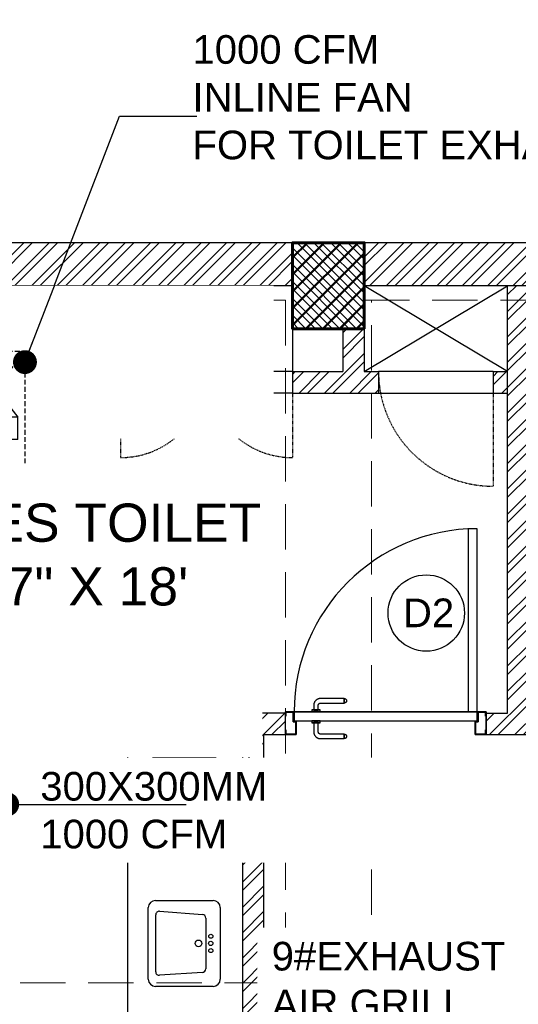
# Model space of a CAD drawing. Header units: inches. Extents: x 113025 to 158499, y 12149 to 30915.
# Tile 164 of 167: x 128446 to 128550, y 21443 to 21649. Entities that reach past the tile are written whole.
import ezdxf

# ---------------------------------------------------------------- set-up
doc = ezdxf.new("R2010")
doc.units = ezdxf.units.IN
doc.header["$MEASUREMENT"] = 0
doc.linetypes.add('HIDDEN', pattern=[0.375, 0.25, -0.125])
doc.layers.add('AC-SAD', color=104, linetype='Continuous')
doc.layers.add('PD_025_TEXT', color=61, linetype='Continuous')
for name, color, linetype, lineweight in [('EXHAUST AIR DUCT', 13, 'Continuous', 35), ('HVAC TEXT PP', 104, 'Continuous', 20), ('INLINE  EXHAUST', 211, 'Continuous', 0), ('PD_COLUMN', 2, 'Continuous', 60), ('PD_DOOR', 42, 'Continuous', 25), ('PD_HATCH', 45, 'Continuous', 9)]:
    doc.layers.add(name, color=color, linetype=linetype, lineweight=lineweight)
doc.layers.add('PD_BASE', color=8, linetype='Continuous', transparency=0.5)
doc.styles.get("Standard").update_dxf_attribs({"font": 'arial.ttf', "height": 6})
doc.styles.add('style1', font='arial.ttf', dxfattribs={"height": 500})
doc.dimstyles.new('ISO-10', dxfattribs={"dimtxt": 6, "dimasz": 0.5, "dimexe": 1.25, "dimexo": 0.625, "dimtad": 1, "dimtoh": 1, "dimdec": 1, "dimlunit": 4, "dimtxsty": 'Standard', "dimblk": 'ARCHTICK', "dimcen": 2.5, "dimclrt": 3, "dimadec": 0, "dimazin": 0, "dimtfac": 1, "dimtdec": 1, "dimtmove": 1, "dimatfit": 3, "dimfxl": 1, "dimarcsym": 0})

# ---------------------------------------------------------------- blocks, each defined once
blk = doc.blocks.new('columns2')
at = {"layer": 'PD_HATCH'}
h = blk.add_hatch(dxfattribs=at)
h.set_pattern_fill('ANSI37', color=256, scale=20)
h.paths.add_polyline_path([(387, -250), (387, -268), (369, -268), (369, -250)])
h.paths.add_polyline_path([(18, 0), (18, -15), (0, -15), (0, 0)])
h.paths.add_polyline_path([(18, -828), (18, -813), (0, -813), (0, -828)])
h.paths.add_polyline_path([(201, -870), (186, -870), (186, -888), (201, -888)])
h.paths.add_polyline_path([(570, -870), (555, -870), (555, -888), (570, -888)])
h.paths.add_polyline_path([(754.5, -870), (739.5, -870), (739.5, -888), (754.5, -888)])
h.paths.add_polyline_path([(934.5, -870), (919.5, -870), (919.5, -888), (934.5, -888)])
h.paths.add_polyline_path([(385.5, -870), (370.5, -870), (370.5, -888), (385.5, -888)])
h.paths.add_polyline_path([(201, 42), (186, 42), (186, 60), (201, 60)])
h.paths.add_polyline_path([(387, -578), (387, -560), (369, -560), (369, -578)])
h.paths.add_polyline_path([(1116, -731.5), (1116, -716.5), (1098, -716.5), (1098, -731.5)])
h.paths.add_polyline_path([(1116, -111.5), (1116, -96.5), (1098, -96.5), (1098, -111.5)])
h.paths.add_polyline_path([(1116, -561.5), (1116, -576.5), (1098, -576.5), (1098, -561.5)])
h.paths.add_polyline_path([(1116, -251.5), (1116, -266.5), (1098, -266.5), (1098, -251.5)])
h.paths.add_polyline_path([(0, -731.5), (0, -716.5), (18, -716.5), (18, -731.5)])
h.paths.add_polyline_path([(0, -111.5), (0, -96.5), (18, -96.5), (18, -111.5)])
h.paths.add_polyline_path([(0, -406.5), (0, -421.5), (18, -421.5), (18, -406.5)])
h.paths.add_polyline_path([(0, -561.5), (0, -576.5), (18, -576.5), (18, -561.5)])
h.paths.add_polyline_path([(0, -251.5), (0, -266.5), (18, -266.5), (18, -251.5)])
h.paths.add_polyline_path([(993, -111.5), (993, -99.5), (984, -99.5), (984, -111.5)])
h.paths.add_polyline_path([(993, -189.5), (993, -201.5), (984, -201.5), (984, -189.5)])
h.paths.add_polyline_path([(903, -111.5), (903, -99.5), (912, -99.5), (912, -111.5)])
h.paths.add_polyline_path([(903, -189.5), (903, -201.5), (912, -201.5), (912, -189.5)])
h.paths.add_polyline_path([(75, -870), (60, -870), (60, -888), (75, -888)])
h.paths.add_polyline_path([(1116, -870), (1101, -870), (1101, -888), (1116, -888)])
h.paths.add_polyline_path([(75, 42), (60, 42), (60, 60), (75, 60)])
h.paths.add_polyline_path([(570, 42), (555, 42), (555, 60), (570, 60)])
h.paths.add_polyline_path([(754.5, 42), (739.5, 42), (739.5, 60), (754.5, 60)])
h.paths.add_polyline_path([(934.5, 42), (919.5, 42), (919.5, 60), (934.5, 60)])
h.paths.add_polyline_path([(385.5, 42), (370.5, 42), (370.5, 60), (385.5, 60)])
h.paths.add_polyline_path([(1116, 42), (1101, 42), (1101, 60), (1116, 60)])
h.paths.add_polyline_path([(738, -250), (738, -268), (756, -268), (756, -250)])
h.paths.add_polyline_path([(756, -578), (756, -560), (738, -560), (738, -578)])
at = {"layer": 'PD_COLUMN'}
blk.add_lwpolyline([(754.5, 42), (739.5, 42), (739.5, 60), (754.5, 60)], close=True, dxfattribs=at)
at = {"layer": 'PD_HATCH', "linetype": 'HIDDEN', "ltscale": 38}
for p, q in [((739.5, 60), (570, 60)), ((754.5, 60), (919.5, 60)), ((738, 48), (570, 48)), ((738, 48), (738, -95)), ((754.5, 48), (919.5, 48)), ((756, -95), (756, 48)), ((568.5, -95), (738, -95)), ((756, -95), (924, -95))]:
    blk.add_line(p, q, dxfattribs=at)
blk = doc.blocks.new('LV')
at = {"color": 251}
for p, q in [((-254, 510.1), (254, 510.1)), ((-304.8, 50.8), (-304.8, 459.3)), ((-205.3, 127), (-226.3, 430.8)), ((-201, 458), (203.1, 458)), ((228.4, 430.6), (205.5, 126.8)), ((304.8, 459.3), (304.8, 50.8)), ((180.2, 103.5), (-180, 103.5)), ((254, 0), (-254, 0))]:
    blk.add_line(p, q, dxfattribs=at)
for centre, radius in [((0.4, 154.3), 23.6), ((-50.8, 67.2), 14.4), ((0, 67.2), 15.3), ((50.8, 67.2), 14.4)]:
    blk.add_circle(centre, radius, dxfattribs=at)
for centre, radius, start, end in [((-254, 459.3), 50.8, 90, 180), ((254, 459.3), 50.8, 0, 90), ((-201, 432.6), 25.4, 90, 184.20165), ((203.1, 432.6), 25.4, 355.41795, 90), ((-180, 128.9), 25.4, 184.20165, 270), ((180.2, 128.9), 25.4, 270, 355.41795), ((-254, 50.8), 50.8, 180, 270), ((254, 50.8), 50.8, 270, 0)]:
    blk.add_arc(centre, radius, start, end, dxfattribs=at)
blk = doc.blocks.new('door 1')
at = {"layer": 'PD_DOOR', "color": 251}
for p, q in [((160472.9, 15356.5), (160472.9, 15360.1)), ((160472.9, 15360.1), (160472.9, 15356.5)), ((160602.9, 15360.1), (160472.9, 15360.1)), ((160472.9, 15360.1), (160472.9, 15359.7)), ((160472.9, 15335.1), (160472.9, 15360.1)), ((160472.9, 15359.7), (160472.9, 15335.6)), ((160472.9, 15335.1), (160472.9, 15338.8)), ((160472.9, 15338.8), (160472.9, 15335.1)), ((159755.9, 15337.6), (159695.9, 15337.6)), ((159695.9, 15337.6), (159695.9, 15312.6)), ((159695.9, 15312.6), (159695.9, 15337.6)), ((159695.9, 15337.6), (159755.9, 15337.6)), ((159695.9, 15212.6), (159695.9, 15337.6)), ((159695.9, 15312.6), (159697.9, 15312.6)), ((159697.9, 15312.6), (159695.9, 15312.6)), ((159697.9, 15312.6), (159697.9, 15335.6)), ((159697.9, 15335.6), (159753.9, 15335.6)), ((159753.9, 15335.6), (159697.9, 15335.6)), ((159697.9, 15335.6), (159697.9, 15312.6)), ((159753.9, 15335.6), (159753.9, 15267.6)), ((159753.9, 15267.6), (159753.9, 15335.6)), ((159755.9, 15265.6), (159755.9, 15337.6)), ((159755.9, 15337.6), (159755.9, 15265.6)), ((160472.9, 15335.6), (160472.9, 15335.1)), ((160472.9, 15335.1), (160602.9, 15335.1)), ((160615.4, 15322.6), (160615.4, 15272.6)), ((160640.4, 15272.6), (160640.4, 15322.6)), ((160795.9, 15337.6), (160735.9, 15337.6)), ((160735.9, 15337.6), (160735.9, 15265.6)), ((160735.9, 15265.6), (160735.9, 15337.6)), ((160735.9, 15337.6), (160795.9, 15337.6)), ((160737.9, 15267.6), (160737.9, 15335.6)), ((160737.9, 15335.6), (160793.9, 15335.6)), ((160793.9, 15335.6), (160737.9, 15335.6)), ((160737.9, 15335.6), (160737.9, 15267.6)), ((160793.9, 15335.6), (160793.9, 15312.6)), ((160793.9, 15312.6), (160793.9, 15335.6)), ((160793.9, 15312.6), (160795.9, 15312.6)), ((160795.9, 15312.6), (160793.9, 15312.6)), ((160795.9, 15312.6), (160795.9, 15337.6)), ((160795.9, 15337.6), (160795.9, 15312.6)), ((160795.9, 15337.6), (160795.9, 15212.6)), ((159697.9, 15237.6), (159695.9, 15237.6)), ((159695.9, 15237.6), (159695.9, 15212.6)), ((159695.9, 15212.6), (159695.9, 15237.6)), ((159695.9, 15237.6), (159697.9, 15237.6)), ((159697.9, 15214.6), (159697.9, 15237.6)), ((159697.9, 15237.6), (159697.9, 15214.6)), ((159753.9, 15267.6), (159738.9, 15267.6)), ((159738.9, 15267.6), (159738.9, 15214.6)), ((159738.9, 15214.6), (159738.9, 15267.6)), ((159738.9, 15267.6), (159753.9, 15267.6)), ((159740.9, 15212.6), (159740.9, 15265.6)), ((159740.9, 15265.6), (159755.9, 15265.6)), ((159755.9, 15265.6), (159740.9, 15265.6)), ((159740.9, 15265.6), (159740.9, 15212.6)), ((160747.9, 15262.6), (159743.9, 15262.6)), ((159743.9, 15262.6), (159743.9, 15212.6)), ((160747.9, 15262.6), (159743.9, 15262.6)), ((159743.9, 15262.6), (159743.9, 15212.6)), ((160605.4, 15272.6), (160605.4, 15262.6)), ((160622.1, 15272.6), (160605.4, 15272.6)), ((160605.4, 15272.6), (160622.1, 15272.6)), ((160650.4, 15262.6), (160605.4, 15262.6)), ((160605.4, 15262.6), (160650.4, 15262.6)), ((160640.4, 15272.6), (160615.4, 15272.6)), ((160615.4, 15272.6), (160621.7, 15272.6)), ((160617.9, 15267.6), (160617.9, 15262.6)), ((160637.9, 15267.6), (160617.9, 15267.6)), ((160617.9, 15267.6), (160637.9, 15267.6)), ((160637.9, 15262.6), (160617.9, 15262.6)), ((160617.9, 15262.6), (160637.9, 15262.6)), ((160621.7, 15272.6), (160624.7, 15272.6)), ((160624.7, 15272.6), (160627.9, 15272.6)), ((160627.9, 15272.6), (160631.2, 15272.6)), ((160627.9, 15272.6), (160650.4, 15272.6)), ((160631.2, 15272.6), (160634.2, 15272.6)), ((160650.4, 15272.6), (160633.8, 15272.6)), ((160634.2, 15272.6), (160640.4, 15272.6)), ((160637.9, 15262.6), (160637.9, 15267.6)), ((160650.4, 15262.6), (160650.4, 15272.6)), ((160735.9, 15265.6), (160750.9, 15265.6)), ((160750.9, 15265.6), (160735.9, 15265.6)), ((160752.9, 15267.6), (160737.9, 15267.6)), ((160737.9, 15267.6), (160752.9, 15267.6)), ((160747.9, 15212.6), (160747.9, 15262.6)), ((160747.9, 15262.6), (160747.9, 15212.6)), ((160750.9, 15265.6), (160750.9, 15212.6)), ((160750.9, 15212.6), (160750.9, 15265.6)), ((160752.9, 15214.6), (160752.9, 15267.6)), ((160752.9, 15267.6), (160752.9, 15214.6)), ((160795.9, 15237.6), (160793.9, 15237.6)), ((160793.9, 15237.6), (160793.9, 15214.6)), ((160793.9, 15214.6), (160793.9, 15237.6)), ((160793.9, 15237.6), (160795.9, 15237.6)), ((160795.9, 15212.6), (160795.9, 15237.6)), ((160795.9, 15237.6), (160795.9, 15212.6)), ((159695.9, 15212.6), (159740.9, 15212.6)), ((159740.9, 15212.6), (159695.9, 15212.6)), ((159695.9, 15212.6), (159743.9, 15212.6)), ((159743.9, 15212.6), (159695.9, 15212.6)), ((159738.9, 15214.6), (159697.9, 15214.6)), ((159697.9, 15214.6), (159738.9, 15214.6)), ((159793.9, 15212.6), (159743.9, 15212.6)), ((159743.9, 15212.6), (159743.9, 14208.6)), ((159743.9, 15212.6), (160747.9, 15212.6)), ((159743.9, 15212.6), (159793.9, 15212.6)), ((159743.9, 15212.6), (159793.9, 15212.6)), ((159793.9, 15212.6), (159743.9, 15212.6)), ((159793.9, 14208.6), (159793.9, 15212.6)), ((159793.9, 15212.6), (160747.9, 15212.6)), ((159793.9, 15212.6), (160747.9, 15212.6)), ((160747.9, 15212.6), (159793.9, 15212.6)), ((160605.4, 15212.6), (160605.4, 15202.6)), ((160605.4, 15212.6), (160650.4, 15212.6)), ((160639.2, 15212.6), (160605.4, 15212.6)), ((160605.4, 15202.6), (160650.4, 15202.6)), ((160650.4, 15202.6), (160605.4, 15202.6)), ((160615.4, 15202.6), (160615.4, 15177.6)), ((160615.4, 15202.6), (160640.4, 15202.6)), ((160640.4, 15202.6), (160615.4, 15202.6)), ((160617.9, 15212.6), (160617.9, 15207.6)), ((160617.9, 15212.6), (160637.9, 15212.6)), ((160618.3, 15212.6), (160617.9, 15212.6)), ((160617.9, 15207.6), (160637.9, 15207.6)), ((160637.9, 15207.6), (160617.9, 15207.6)), ((160637.9, 15212.6), (160618.3, 15212.6)), ((160637.9, 15207.6), (160637.9, 15212.6)), ((160650.4, 15212.6), (160639.2, 15212.6)), ((160640.4, 15177.6), (160640.4, 15202.6)), ((160650.4, 15202.6), (160650.4, 15212.6)), ((160747.9, 15212.6), (160795.9, 15212.6)), ((160795.9, 15212.6), (160747.9, 15212.6)), ((160750.9, 15212.6), (160795.9, 15212.6)), ((160795.9, 15212.6), (160750.9, 15212.6)), ((160793.9, 15214.6), (160752.9, 15214.6)), ((160752.9, 15214.6), (160793.9, 15214.6)), ((160472.9, 15165.1), (160472.9, 15161.5)), ((160472.9, 15161.5), (160472.9, 15165.1)), ((160602.9, 15165.1), (160472.9, 15165.1)), ((160472.9, 15165.1), (160472.9, 15164.7)), ((160472.9, 15140.1), (160472.9, 15165.1)), ((160472.9, 15164.7), (160472.9, 15140.6)), ((160472.9, 15143.8), (160472.9, 15140.1)), ((160472.9, 15140.1), (160472.9, 15143.8)), ((160472.9, 15140.6), (160472.9, 15140.1)), ((160472.9, 15140.1), (160602.9, 15140.1)), ((159743.9, 14208.6), (159793.9, 14208.6))]:
    blk.add_line(p, q, dxfattribs=at)
at = {"layer": 'PD_DOOR', "color": 251, "flags": 128}
for points in [[(160460.4, 15347.6), (160460.5, 15348.1), (160460.5, 15348.6), (160460.5, 15349.1), (160460.6, 15349.6), (160460.7, 15350.1), (160460.8, 15350.6), (160460.9, 15351.1), (160461.1, 15351.6), (160461.2, 15352), (160461.4, 15352.5), (160461.6, 15353), (160461.9, 15353.4), (160462.1, 15353.9), (160462.4, 15354.3), (160462.6, 15354.7), (160462.9, 15355.1), (160463.2, 15355.5), (160463.5, 15355.9), (160463.9, 15356.3), (160464.2, 15356.6), (160464.6, 15357), (160465, 15357.3), (160465.4, 15357.6), (160465.8, 15357.9), (160466.2, 15358.2), (160466.6, 15358.4), (160467, 15358.7), (160467.5, 15358.9), (160467.9, 15359.1), (160468.4, 15359.3), (160468.9, 15359.5), (160469.4, 15359.6), (160469.8, 15359.8), (160470.3, 15359.9), (160470.8, 15360), (160471.3, 15360), (160471.8, 15360.1), (160472.3, 15360.1), (160472.8, 15360.1), (160472.9, 15360.1)], [(160472.9, 15335.1), (160472.4, 15335.2), (160471.9, 15335.2), (160471.4, 15335.2), (160470.9, 15335.3), (160470.5, 15335.4), (160470, 15335.5), (160469.5, 15335.6), (160469, 15335.8), (160468.5, 15335.9), (160468.1, 15336.1), (160467.6, 15336.3), (160467.2, 15336.6), (160466.7, 15336.8), (160466.3, 15337.1), (160465.9, 15337.3), (160465.5, 15337.6), (160465.1, 15337.9), (160464.7, 15338.2), (160464.3, 15338.6), (160464, 15338.9), (160463.6, 15339.3), (160463.3, 15339.7), (160463, 15340.1), (160462.7, 15340.5), (160462.4, 15340.9), (160462.2, 15341.3), (160461.9, 15341.8), (160461.7, 15342.2), (160461.5, 15342.7), (160461.3, 15343.1), (160461.1, 15343.6), (160461, 15344.1), (160460.8, 15344.5), (160460.7, 15345), (160460.6, 15345.5), (160460.5, 15346), (160460.5, 15346.5), (160460.5, 15347), (160460.4, 15347.5), (160460.4, 15347.6)], [(160640.4, 15322.6), (160640.4, 15324.1), (160640.3, 15325.6), (160640.2, 15327.1), (160640, 15328.6), (160639.7, 15330.1), (160639.4, 15331.6), (160639, 15333), (160638.5, 15334.4), (160638, 15335.9), (160637.5, 15337.2), (160636.9, 15338.6), (160636.2, 15340), (160635.5, 15341.3), (160634.7, 15342.6), (160633.9, 15343.8), (160633, 15345), (160632.1, 15346.2), (160631.1, 15347.4), (160630.1, 15348.5), (160629.1, 15349.5), (160628, 15350.6), (160626.8, 15351.5), (160625.7, 15352.5), (160624.4, 15353.4), (160623.2, 15354.2), (160621.9, 15355), (160620.6, 15355.7), (160619.3, 15356.4), (160617.9, 15357), (160616.5, 15357.6), (160615.1, 15358.1), (160613.7, 15358.6), (160612.2, 15359), (160610.8, 15359.3), (160609.3, 15359.6), (160607.8, 15359.8), (160606.3, 15360), (160604.8, 15360.1), (160603.3, 15360.1), (160602.9, 15360.1)], [(160602.9, 15335.1), (160603.4, 15335.1), (160603.9, 15335.1), (160604.4, 15335.1), (160604.9, 15335), (160605.4, 15334.9), (160605.9, 15334.8), (160606.4, 15334.7), (160606.9, 15334.5), (160607.3, 15334.3), (160607.8, 15334.2), (160608.3, 15334), (160608.7, 15333.7), (160609.2, 15333.5), (160609.6, 15333.2), (160610, 15333), (160610.4, 15332.7), (160610.8, 15332.4), (160611.2, 15332), (160611.6, 15331.7), (160611.9, 15331.4), (160612.2, 15331), (160612.6, 15330.6), (160612.9, 15330.2), (160613.2, 15329.8), (160613.5, 15329.4), (160613.7, 15329), (160614, 15328.5), (160614.2, 15328.1), (160614.4, 15327.6), (160614.6, 15327.2), (160614.8, 15326.7), (160614.9, 15326.2), (160615.1, 15325.7), (160615.2, 15325.3), (160615.3, 15324.8), (160615.3, 15324.3), (160615.4, 15323.8), (160615.4, 15323.3), (160615.4, 15322.8), (160615.4, 15322.6)], [(160602.9, 15140.1), (160604.4, 15140.2), (160605.9, 15140.3), (160607.4, 15140.4), (160608.9, 15140.6), (160610.4, 15140.9), (160611.9, 15141.2), (160613.3, 15141.6), (160614.7, 15142), (160616.2, 15142.5), (160617.5, 15143.1), (160618.9, 15143.7), (160620.3, 15144.4), (160621.6, 15145.1), (160622.9, 15145.9), (160624.1, 15146.7), (160625.3, 15147.6), (160626.5, 15148.5), (160627.7, 15149.5), (160628.8, 15150.5), (160629.8, 15151.5), (160630.9, 15152.6), (160631.8, 15153.8), (160632.8, 15154.9), (160633.7, 15156.1), (160634.5, 15157.4), (160635.3, 15158.7), (160636, 15160), (160636.7, 15161.3), (160637.3, 15162.7), (160637.9, 15164.1), (160638.4, 15165.5), (160638.9, 15166.9), (160639.3, 15168.3), (160639.6, 15169.8), (160639.9, 15171.3), (160640.1, 15172.8), (160640.3, 15174.2), (160640.4, 15175.7), (160640.4, 15177.2), (160640.4, 15177.6)], [(160615.4, 15177.6), (160615.4, 15177.1), (160615.4, 15176.6), (160615.4, 15176.1), (160615.3, 15175.7), (160615.2, 15175.2), (160615.1, 15174.7), (160615, 15174.2), (160614.8, 15173.7), (160614.6, 15173.2), (160614.5, 15172.8), (160614.3, 15172.3), (160614, 15171.9), (160613.8, 15171.4), (160613.5, 15171), (160613.3, 15170.6), (160613, 15170.2), (160612.7, 15169.8), (160612.3, 15169.4), (160612, 15169), (160611.7, 15168.7), (160611.3, 15168.3), (160610.9, 15168), (160610.5, 15167.7), (160610.1, 15167.4), (160609.7, 15167.1), (160609.3, 15166.9), (160608.8, 15166.6), (160608.4, 15166.4), (160607.9, 15166.2), (160607.5, 15166), (160607, 15165.8), (160606.5, 15165.7), (160606, 15165.5), (160605.6, 15165.4), (160605.1, 15165.3), (160604.6, 15165.3), (160604.1, 15165.2), (160603.6, 15165.2), (160603.1, 15165.1), (160602.9, 15165.1)], [(160460.4, 15152.6), (160460.5, 15153.1), (160460.5, 15153.6), (160460.5, 15154.1), (160460.6, 15154.6), (160460.7, 15155.1), (160460.8, 15155.6), (160460.9, 15156.1), (160461.1, 15156.6), (160461.2, 15157), (160461.4, 15157.5), (160461.6, 15158), (160461.9, 15158.4), (160462.1, 15158.9), (160462.4, 15159.3), (160462.6, 15159.7), (160462.9, 15160.1), (160463.2, 15160.5), (160463.5, 15160.9), (160463.9, 15161.3), (160464.2, 15161.6), (160464.6, 15162), (160465, 15162.3), (160465.4, 15162.6), (160465.8, 15162.9), (160466.2, 15163.2), (160466.6, 15163.4), (160467, 15163.7), (160467.5, 15163.9), (160467.9, 15164.1), (160468.4, 15164.3), (160468.9, 15164.5), (160469.4, 15164.6), (160469.8, 15164.8), (160470.3, 15164.9), (160470.8, 15165), (160471.3, 15165), (160471.8, 15165.1), (160472.3, 15165.1), (160472.8, 15165.1), (160472.9, 15165.1)], [(160472.9, 15140.1), (160472.4, 15140.2), (160471.9, 15140.2), (160471.4, 15140.2), (160470.9, 15140.3), (160470.5, 15140.4), (160470, 15140.5), (160469.5, 15140.6), (160469, 15140.8), (160468.5, 15140.9), (160468.1, 15141.1), (160467.6, 15141.3), (160467.2, 15141.6), (160466.7, 15141.8), (160466.3, 15142.1), (160465.9, 15142.3), (160465.5, 15142.6), (160465.1, 15142.9), (160464.7, 15143.2), (160464.3, 15143.6), (160464, 15143.9), (160463.6, 15144.3), (160463.3, 15144.7), (160463, 15145.1), (160462.7, 15145.5), (160462.4, 15145.9), (160462.2, 15146.3), (160461.9, 15146.8), (160461.7, 15147.2), (160461.5, 15147.7), (160461.3, 15148.1), (160461.1, 15148.6), (160461, 15149.1), (160460.8, 15149.5), (160460.7, 15150), (160460.6, 15150.5), (160460.5, 15151), (160460.5, 15151.5), (160460.5, 15152), (160460.4, 15152.5), (160460.4, 15152.6)]]:
    blk.add_lwpolyline(points, dxfattribs=at)
at = {"layer": 'PD_DOOR', "color": 251}
blk.add_arc((159743.9, 15212.6), 1004, 270, 0, dxfattribs=at)
blk = doc.blocks.new('DOOR1')
at = {"color": 251, "xscale": 0.03818181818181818, "yscale": 0.03818181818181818, "zscale": 0.03818181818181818, "rotation": 90}
blk.add_blockref('door 1', (-2370.94, -8406.75), dxfattribs=at)
blk = doc.blocks.new('FIRST FLOOR AR PLAN')
at = {"layer": 'PD_BASE'}
h = blk.add_hatch(dxfattribs=at)
h.set_pattern_fill('ANSI32', color=256, scale=10)
h.set_pattern_definition([(45, (123173.841, 20768.249), (-2.65165, 2.65165), []), (45, (123175.6088, 20768.249), (-2.65165, 2.65165), [])])
h.paths.add_polyline_path([(123176.99, 20811), (123167.99, 20811), (123167.99, 20729.5), (123176.99, 20729.5)])
h.paths.add_polyline_path([(123538.49, 20663.5), (123368.99, 20663.5), (123368.99, 20654.5), (123538.49, 20654.5)])
h.paths.add_polyline_path([(123722.99, 20663.5), (123553.49, 20663.5), (123553.49, 20654.5), (123722.99, 20654.5)])
h.paths.add_polyline_path([(123176.99, 21527.5), (123167.99, 21527.5), (123167.99, 21446), (123176.99, 21446)])
h.paths.add_polyline_path([(123176.99, 21431), (123167.99, 21431), (123167.99, 21291), (123176.99, 21291)])
h.paths.add_polyline_path([(123176.99, 21276), (123167.99, 21276), (123167.99, 21136), (123176.99, 21136)])
h.paths.add_polyline_path([(123176.99, 21121), (123167.99, 21121), (123167.99, 20981), (123176.99, 20981)])
h.paths.add_polyline_path([(123176.99, 20966), (123167.99, 20966), (123167.99, 20826), (123176.99, 20826)])
h.paths.add_polyline_path([(124268.99, 21602.5), (124102.49, 21602.5), (124102.49, 21593.5), (124268.99, 21593.5)])
h.paths.add_polyline_path([(124087.49, 21602.5), (123922.49, 21602.5), (123922.49, 21593.5), (124087.49, 21593.5)])
h.paths.add_polyline_path([(123907.49, 21602.5), (123737.99, 21602.5), (123737.99, 21593.5), (123907.49, 21593.5)])
h.paths.add_polyline_path([(123722.99, 21602.5), (123553.49, 21602.5), (123553.49, 21593.5), (123722.99, 21593.5)])
h.paths.add_polyline_path([(123353.99, 21602.5), (123242.99, 21602.5), (123242.99, 21593.5), (123353.99, 21593.5)])
h.paths.add_polyline_path([(123227.99, 21602.5), (123167.99, 21602.5), (123167.99, 21542.5), (123176.99, 21542.5), (123176.99, 21593.5), (123227.99, 21593.5)])
h.paths.add_polyline_path([(123176.99, 20714.5), (123167.99, 20714.5), (123167.99, 20654.5), (123227.99, 20654.5), (123227.99, 20663.5), (123176.99, 20663.5)])
h.paths.add_polyline_path([(123353.99, 20663.5), (123242.99, 20663.5), (123242.99, 20654.5), (123353.99, 20654.5)])
h.paths.add_polyline_path([(123762.74, 20663.5), (123737.99, 20663.5), (123737.99, 20654.5), (123762.74, 20654.5)])
h.paths.add_polyline_path([(123907.49, 20663.5), (123882.74, 20663.5), (123882.74, 20654.5), (123907.49, 20654.5)])
h.paths.add_polyline_path([(123944.99, 20663.5), (123922.49, 20663.5), (123922.49, 20654.5), (123944.99, 20654.5)])
h.paths.add_polyline_path([(124087.49, 20663.5), (124064.99, 20663.5), (124064.99, 20654.5), (124087.49, 20654.5)])
h.paths.add_polyline_path([(124124.99, 20663.5), (124102.49, 20663.5), (124102.49, 20654.5), (124124.99, 20654.5)])
h.paths.add_polyline_path([(124268.99, 20663.5), (124244.99, 20663.5), (124244.99, 20654.5), (124268.99, 20654.5)])
h.paths.add_polyline_path([(124283.99, 20672.5), (124274.99, 20672.5)])
h.paths.add_polyline_path([(124283.99, 20811), (124274.99, 20811), (124274.99, 20672.5), (124283.99, 20672.5)])
h.paths.add_polyline_path([(124283.99, 20966), (124274.99, 20966), (124274.99, 20826), (124283.99, 20826)])
h.paths.add_polyline_path([(124283.99, 21276), (124274.99, 21276), (124274.99, 20981), (124283.99, 20981)])
h.paths.add_polyline_path([(124283.99, 21584.5), (124274.99, 21584.5), (124274.99, 21446), (124283.99, 21446)])
h.paths.add_polyline_path([(124265.99, 21443), (124160.99, 21443), (124160.99, 21434), (124265.99, 21434)])
h.paths.add_polyline_path([(124160.99, 21431), (124151.99, 21431), (124151.99, 21353), (124160.99, 21353)])
h.paths.add_polyline_path([(124151.99, 21443), (124079.99, 21443), (124079.99, 21434), (124151.99, 21434)])
h.paths.add_polyline_path([(124079.99, 21431), (124070.99, 21431), (124070.99, 21353), (124079.99, 21353)])
h.paths.add_polyline_path([(124070.99, 21443), (123989.99, 21443), (123989.99, 21341), (124016.99, 21341), (124016.99, 21350), (123998.99, 21350), (123998.99, 21434), (124070.99, 21434)])
h.paths.add_polyline_path([(124070.99, 21350), (124052.99, 21350), (124052.99, 21341), (124070.99, 21341)], flags=17)
h.paths.add_polyline_path([(124097.99, 21350), (124079.99, 21350), (124079.99, 21341), (124097.99, 21341)])
h.paths.add_polyline_path([(124151.99, 21350), (124133.99, 21350), (124133.99, 21341), (124151.99, 21341)])
h.paths.add_polyline_path([(124160.99, 21341), (124151.99, 21341), (124151.99, 21278), (124160.99, 21278)])
h.paths.add_polyline_path([(124283.99, 21292), (124274.99, 21292), (124274.99, 21291), (124283.99, 21291)])
h.paths.add_polyline_path([(124283.99, 21431), (124274.99, 21431), (124274.99, 21412), (124283.99, 21412)])
h.paths.add_polyline_path([(123405.74, 21593.5), (123405.74, 21602.5), (123368.99, 21602.5), (123368.99, 21593.5)])
h.paths.add_polyline_path([(123501.74, 21602.5), (123501.74, 21593.5), (123538.49, 21593.5), (123538.49, 21602.5)])
h = blk.add_hatch(dxfattribs=at)
h.set_pattern_fill('ANSI37', color=256, scale=20)
h.set_pattern_definition([(45, (268611.2745, 47371.9895), (-1.767766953, 1.767766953), []), (135, (268611.2745, 47371.9895), (-1.767766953, -1.767766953), [])])
h.paths.add_polyline_path([(123922.49, 21602.5), (123907.49, 21602.5), (123907.49, 21584.5), (123922.49, 21584.5)])
h = blk.add_hatch(dxfattribs=at)
h.set_pattern_fill('ANSI32', color=256, scale=10)
h.set_pattern_definition([(45, (123733.2206, 21360.1165), (-2.65165, 2.65165), []), (45, (123734.9884, 21360.1165), (-2.65165, 2.65165), [])])
h.paths.add_polyline_path([(123743.99, 21362.2), (123700.74, 21362.2), (123700.74, 21357.7), (123743.99, 21357.7)])
h.paths.add_polyline_path([(123658.74, 21362.2), (123615.49, 21362.2), (123615.49, 21357.7), (123658.74, 21357.7)], flags=17)
h.paths.add_polyline_path([(123743.99, 21279), (123743.99, 21274.5), (123905.99, 21274.5), (123905.99, 21279), (123752.99, 21279), (123752.99, 21368.5), (123812.99, 21368.5), (123812.99, 21344.5), (123817.49, 21344.5), (123817.49, 21368.5), (123896.99, 21368.5), (123896.99, 21340.5), (123901.49, 21340.5), (123901.49, 21499.5), (123905.99, 21499.5), (123905.99, 21504), (123896.99, 21504), (123896.99, 21377.5), (123752.99, 21377.5), (123752.99, 21593.5), (123743.99, 21593.5)])
h.paths.add_polyline_path([(123688.49, 21269.56), (123692.99, 21269.56), (123692.99, 21274.5), (123701.99, 21274.5), (123701.99, 21279), (123615.49, 21279), (123615.49, 21434.5), (123538.49, 21434.5), (123538.49, 21430), (123610.99, 21430), (123610.99, 21279), (123554.99, 21279), (123554.99, 21274.5), (123688.49, 21274.5)])
h = blk.add_hatch(dxfattribs=at)
h.set_pattern_fill('ANSI32', color=256, scale=10)
h.set_pattern_definition([(45, (150297.4604, 39481.8853), (-2.65165043, 2.65165043), []), (45, (150299.228, 39481.8853), (-2.65165043, 2.65165043), [])])
h.paths.add_polyline_path([(123758.99, 21593.5), (123752.99, 21593.5), (123752.99, 21557.5), (123758.99, 21557.5)])
h.paths.add_polyline_path([(123758.99, 21557.5), (123752.99, 21557.5), (123752.99, 21521.5), (123758.99, 21521.5)])
h.paths.add_polyline_path([(123752.99, 21521.5), (123752.99, 21485.5), (123758.99, 21485.5), (123758.99, 21521.5)])
h.paths.add_polyline_path([(123758.99, 21485.5), (123752.99, 21485.5), (123752.99, 21449.5), (123758.99, 21449.5)])
h.paths.add_polyline_path([(123758.99, 21449.5), (123752.99, 21449.5), (123752.99, 21413.5), (123758.99, 21413.5)])
h.paths.add_polyline_path([(123758.99, 21413.5), (123752.99, 21413.5), (123752.99, 21377.5), (123758.99, 21377.5)])
h.paths.add_polyline_path([(124037.99, 21593.5), (124028.99, 21593.5), (124028.99, 21504), (124024.49, 21504), (124024.49, 21499.5), (124028.99, 21499.5), (124028.99, 21489.5), (124037.99, 21489.5)])
h.paths.add_polyline_path([(123956.99, 21593.5), (123952.49, 21593.5), (123952.49, 21504), (123947.99, 21504), (123947.99, 21499.5), (123982.49, 21499.5), (123982.49, 21504), (123956.99, 21504)])
h.paths.add_polyline_path([(123952.49, 21575.5), (123949.49, 21575.5), (123949.49, 21571), (123952.49, 21571)], flags=17)
h.paths.add_polyline_path([(123925.49, 21575.5), (123922.49, 21575.5), (123922.49, 21584.5), (123917.99, 21584.5), (123917.99, 21575.5), (123907.49, 21575.5), (123907.49, 21571), (123925.49, 21571)])
h.paths.add_polyline_path([(123871.49, 21593.5), (123866.99, 21593.5), (123866.99, 21577.5), (123866.99, 21571), (123871.49, 21571), (123871.49, 21575.5)])
h.paths.add_polyline_path([(124162.49, 21593.5), (124157.99, 21593.5), (124157.99, 21575.5), (124162.49, 21575.5)])
at = {"layer": 'PD_BASE', "lineweight": 30}
for p, q in [((124283.99, 21602.5), (123501.74, 21602.5)), ((123907.49, 21593.5), (123737.99, 21593.5)), ((123866.99, 21593.5), (123866.99, 21571)), ((123871.49, 21593.5), (123871.49, 21571)), ((124087.49, 21593.5), (123922.49, 21593.5)), ((123917.99, 21584.5), (123917.99, 21575.5)), ((123922.49, 21584.5), (123922.49, 21575.5)), ((123907.49, 21575.5), (123917.99, 21575.5)), ((123907.49, 21575.5), (123907.49, 21571)), ((123922.49, 21575.5), (123925.49, 21575.5)), ((123925.49, 21575.5), (123925.49, 21571)), ((123949.49, 21575.5), (123952.49, 21575.5)), ((123949.49, 21575.5), (123949.49, 21571)), ((123866.99, 21571), (123871.49, 21571)), ((123907.49, 21571), (123925.49, 21571)), ((123949.49, 21571), (123952.49, 21571)), ((123947.99, 21499.5), (123947.99, 21504)), ((123947.99, 21504), (123947.99, 21499.5)), ((123947.99, 21499.5), (123982.49, 21499.5))]:
    blk.add_line(p, q, dxfattribs=at)
at = {"layer": 'PD_BASE', "ltscale": 12}
for p, q in [((123922.49, 21575.5), (123952.49, 21593.5)), ((123952.49, 21575.5), (123922.49, 21593.5)), ((123907.49, 21584.5), (123907.49, 21575.5)), ((123907.49, 21575.5), (123871.49, 21575.5)), ((123949.49, 21575.5), (123925.49, 21575.5)), ((123907.49, 21571), (123871.49, 21571)), ((123925.49, 21571), (123949.49, 21571)), ((123872.99, 21377.5), (123872.99, 21504)), ((123896.99, 21504), (123872.99, 21504))]:
    blk.add_line(p, q, dxfattribs=at)
at = {"layer": 'PD_BASE', "linetype": 'HIDDEN', "ltscale": 0.2}
for p, q in [((123871.49, 21575.5), (123871.49, 21557.5)), ((123907.49, 21575.5), (123907.49, 21557.5)), ((123949.49, 21575.5), (123949.49, 21551.5))]:
    blk.add_line(p, q, dxfattribs=at)
at = {"layer": 'PD_BASE'}
blk.add_lwpolyline([(123922.49, 21584.5), (123907.49, 21584.5), (123907.49, 21602.5), (123922.49, 21602.5)], close=True, dxfattribs=at)
at = {"layer": 'PD_BASE', "lineweight": 30}
for points in [[(123905.99, 21279), (123752.99, 21279), (123752.99, 21368.5), (123812.99, 21368.5), (123812.99, 21344.5), (123817.49, 21344.5), (123817.49, 21368.5), (123896.99, 21368.5), (123896.99, 21340.5), (123901.49, 21340.5), (123901.49, 21499.5), (123905.99, 21499.5), (123905.99, 21504), (123896.99, 21504), (123896.99, 21377.5), (123752.99, 21377.5), (123752.99, 21593.5), (123743.99, 21593.5), (123743.99, 21279), (123743.99, 21279)], [(123947.99, 21504), (123952.49, 21504), (123952.49, 21593.5)]]:
    blk.add_lwpolyline(points, dxfattribs=at)
at = {"layer": 'PD_BASE', "ltscale": 12}
blk.add_lwpolyline([(123830.99, 21593.5), (123866.99, 21593.5), (123866.99, 21577.5), (123830.99, 21577.5)], close=True, dxfattribs=at)
at = {"layer": 'PD_BASE'}
blk.add_lwpolyline([(123901.49, 21432.8), (123945.74, 21443), (123989.99, 21432.8)], dxfattribs=at)
blk.add_circle((123935.48, 21524.95), 8, dxfattribs=at)
at = {"layer": 'PD_BASE', "linetype": 'HIDDEN', "ltscale": 0.2}
for centre, radius, start, end in [((123871.49, 21575.5), 18, 270, 0), ((123907.49, 21575.5), 18, 180, 270), ((123949.49, 21575.5), 24, 180, 270)]:
    blk.add_arc(centre, radius, start, end, dxfattribs=at)
at = {"layer": 'PD_BASE', "ltscale": 25, "rotation": 90.00000000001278}
blk.add_blockref('DOOR1', (121638.72, 24456.06), dxfattribs=at)
at = {"layer": 'PD_BASE', "ltscale": 12, "xscale": 0.0295236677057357, "yscale": 0.0295236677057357, "zscale": 0.0295236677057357, "rotation": 90}
for p in [(123892.37, 21485.75), (123892.37, 21455.75)]:
    blk.add_blockref('LV', p, dxfattribs=at)
at = {"layer": 'PD_COLUMN'}
blk.add_blockref('columns2', (123167.99, 21542.5), dxfattribs=at)
at = {"layer": 'PD_BASE', "insert": (123911.97, 21343.2), "char_height": 8, "width": 128.4952, "attachment_point": 1, "rotation": 90, "style": 'style1'}
blk.add_mtext('\\pi39.404;7\'4" WIDE\\P\\pi38.269;PASSAGE', dxfattribs=at)
at = {"layer": 'PD_BASE', "char_height": 8, "width": 128.4952, "attachment_point": 1, "style": 'style1'}
for s, insert in [('\\pi21.817; LADIES TOILET\\P\\pi38.63;16\'7" X 18\'', (123794.07, 21547.87)), ('\\pi38.106;H. TOILET\\P\\pi44.447;6\' X 7\'5"', (123922.68, 21547.87))]:
    blk.add_mtext(s, dxfattribs=dict(at, insert=insert))
at = {"layer": 'PD_BASE', "char_height": 6, "attachment_point": 1}
for s, insert, width in [('D2', (123930.61, 21527.98), 47.1418), ('\\pi51.834;+10" LVL', (123907.08, 21454.46), 137.3386)]:
    blk.add_mtext(s, dxfattribs=dict(at, insert=insert, width=width))
blk = doc.blocks.new('zw$239F')
at = {"layer": 'AC-SAD', "color": 8, "linetype": 'HIDDEN', "ltscale": 50}
for p, q in [((345, 0), (0, 270)), ((0, 0), (345, 270))]:
    blk.add_line(p, q, dxfattribs=at)
at = {"layer": 'AC-SAD'}
for p, q in [((113.9, 205.2), (172.5, 251.6)), ((172.5, 251.6), (172.5, 45.7)), ((231.1, 251.6), (172.5, 251.6)), ((231.1, 251.6), (231.1, 45.7)), ((97.6, 205.2), (97.6, 92.1)), ((97.6, 205.2), (113.9, 205.2)), ((113.9, 205.2), (113.9, 92.1)), ((231.1, 205.2), (247.3, 205.2)), ((247.3, 205.2), (247.3, 92.1)), ((345, 205.2), (345, 92.1)), ((97.6, 92.1), (113.9, 92.1)), ((113.9, 92.1), (172.5, 45.7)), ((231.1, 92.1), (247.3, 92.1)), ((231.1, 45.7), (172.5, 45.7)), ((172.5, 18.4), (172.5, 45.7)), ((216.1, 45.7), (216.1, 18.4)), ((216.1, 18.4), (172.5, 18.4))]:
    blk.add_line(p, q, dxfattribs=at)
at = {"layer": 'AC-SAD', "ltscale": 500}
for p, q in [((24.4, 205.2), (0, 205.2)), ((0, 92.1), (0, 205.2)), ((97.6, 205.2), (73.2, 205.2)), ((271.7, 205.2), (247.3, 205.2)), ((247.3, 92.1), (247.3, 205.2)), ((345, 205.2), (320.6, 205.2)), ((24.4, 92.1), (0, 92.1)), ((97.6, 92.1), (73.2, 92.1)), ((271.7, 92.1), (247.3, 92.1)), ((345, 92.1), (320.6, 92.1))]:
    blk.add_line(p, q, dxfattribs=at)
at = {"layer": 'AC-SAD', "color": 1, "ltscale": 500}
for p, q in [((24.4, 92.1), (24.4, 205.2)), ((48.8, 92.1), (48.8, 205.2)), ((73.2, 92.1), (73.2, 205.2)), ((271.7, 92.1), (271.7, 205.2)), ((296.1, 92.1), (296.1, 205.2)), ((320.6, 92.1), (320.6, 205.2))]:
    blk.add_line(p, q, dxfattribs=at)
at = {"layer": 'AC-SAD', "color": 8, "linetype": 'HIDDEN', "ltscale": 50}
blk.add_lwpolyline([(0, 0), (0, 270), (345, 270), (345, 0)], close=True, dxfattribs=at)
at = {"layer": 'AC-SAD', "color": 1, "ltscale": 500}
for centre, major_axis, ratio, start_param, end_param in [((36.6, 205.2), (-8.63, 8.63), 1, 3.926991, 7.068583), ((61, 205.2), (-8.63, 8.63), 1, 3.926991, 7.068583), ((283.9, 205.2), (-8.63, 8.63), 1, 3.926991, 7.068583), ((308.3, 205.2), (-8.63, 8.63), 1, 3.926991, 7.068583), ((36.6, 92.1), (-9.21, -9.21), 0.885218, 5.436977, 8.57857), ((61, 92.1), (-9.21, -9.21), 0.885218, 5.436977, 8.57857), ((283.9, 92.1), (-9.21, -9.21), 0.885218, 5.436977, 8.57857), ((308.3, 92.1), (-9.21, -9.21), 0.885218, 5.436977, 8.57857)]:
    blk.add_ellipse(centre, major_axis=major_axis, ratio=ratio, start_param=start_param, end_param=end_param, dxfattribs=at)
blk = doc.blocks.new('_ArchTick')
at = {"color": 0, "linetype": 'ByBlock', "const_width": 0.15}
blk.add_lwpolyline([(-0.5, -0.5), (0.5, 0.5)], dxfattribs=at)
blk = doc.blocks.new('zw$9BF9')
at = {"layer": 'EXHAUST AIR DUCT', "insert": (-112.44, 295.98), "char_height": 6, "attachment_point": 1, "bg_fill": 2}
blk.add_mtext_dynamic_manual_height_columns('1000 CFM \\PINLINE FAN \\PFOR TOILET EXHAUST', width=135.3112, gutter_width=50, heights=[0], dxfattribs=at)
at = {"layer": 'HVAC TEXT PP', "char_height": 6, "attachment_point": 1, "bg_fill": 2}
for s, width, insert in [('3#EXHAUST AIR \\PHOODS\\P1400 CFM EACH', 135.3112, (-233.75, 240.48)), ('3#EXHAUST AIR \\PHOODS\\P1400 CFM EACH', 135.3112, (-236.13, 173.83)), ('\\pi208.97;6 #SAG\\P\\pi170.01;SIZE:600X600MM\\P\\pi174.33;1200 CFM EACH', 237.4875, (-703.82, 140.46))]:
    blk.add_mtext_dynamic_manual_height_columns(s, width=width, gutter_width=50, heights=[0], dxfattribs=dict(at, insert=insert))
at = {"layer": 'INLINE  EXHAUST', "lineweight": 30, "ltscale": 1000, "xscale": 0.08, "yscale": 0.08, "zscale": 0.08, "rotation": 270}
blk.add_blockref('zw$239F', (-169.1, 229.8, 0), dxfattribs=at)
at = {"layer": 'EXHAUST AIR DUCT', "char_height": 6, "attachment_point": 1, "bg_fill": 2}
for s, width, insert in [('300X300MM\\P1000 CFM', 135.3112, (-144.29, 141.66)), ('9#EXHAUST \\PAIR GRILL\\PSIZE:150X150MM\\PCOLLAR SIZE:200X100MM TYPICAL\\P100 CFM EACH', 159.165, (-95.86, 106.08))]:
    blk.add_mtext_dynamic_manual_height_columns(s, width=width, gutter_width=50, heights=[0], dxfattribs=dict(at, insert=insert))
at = {"layer": 'EXHAUST AIR DUCT'}
blk.add_leader([(-147.5, 227.5, 0), (-127.72, 278.98, 0), (-111.56, 278.98, 0)], dimstyle='ISO-10', override={"dimasz": 5, "dimtad": 0, "dimldrblk": 'Dot'}, dxfattribs=at)
at = {"layer": 'EXHAUST AIR DUCT', "insert": (-741.84, 295.98), "char_height": 6, "attachment_point": 1, "bg_fill": 2}
blk.add_mtext_dynamic_manual_height_columns('\\pi102.39;150 CFM \\P\\pi90.671;INLINE FAN \\P\\pi34.641;FOR SMOKING EXHAUST', width=135.3112, gutter_width=50, heights=[0], dxfattribs=at)
at = {"layer": 'HVAC TEXT PP', "insert": (-240, 203.13, 19.24), "char_height": 6, "attachment_point": 1, "bg_fill": 2}
blk.add_mtext_dynamic_manual_height_columns('4200 CFM \\PW600XH400MM', width=135.3112, gutter_width=50, heights=[0], dxfattribs=at)
at = {"layer": 'EXHAUST AIR DUCT'}
blk.add_leader([(-151.21, 134.88, 0), (-113.78, 134.88, 0)], dimstyle='ISO-10', override={"dimasz": 5, "dimtad": 0, "dimldrblk": 'Dot'}, dxfattribs=at)

msp = doc.modelspace()

# ---------------------------------------------------------------- block references
at = {"layer": 'PD_025_TEXT'}
msp.add_blockref('FIRST FLOOR AR PLAN', (4595.69, 0), dxfattribs=at)

# ---------------------------------------------------------------- next in the draw order: block references
msp.add_blockref('zw$9BF9', (128594.68, 21350), dxfattribs=at)

doc.saveas('drawing.dxf')
